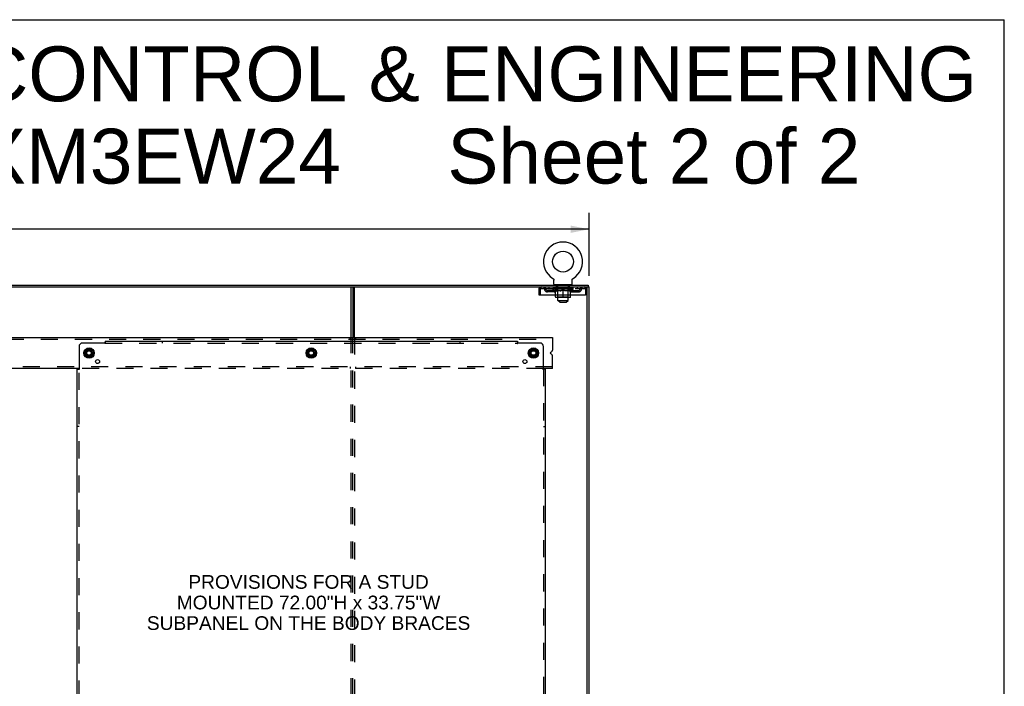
# Model space of a CAD drawing. Header units: inches. Extents: x 0 to 224, y 0 to 145.
# Tile 15 of 15: x 153 to 224, y 97 to 145. Entities that reach past the tile are written whole.
import ezdxf

# ---------------------------------------------------------------- set-up
doc = ezdxf.new("R2010")
doc.units = ezdxf.units.IN
doc.header["$LTSCALE"] = 12.302632
doc.header["$MEASUREMENT"] = 0
doc.linetypes.add('DOT', pattern=[0.2, 0.1, -0.1])
doc.linetypes.add('HIDDEN', pattern=[0.2, 0.1, -0.1])
doc.layers.get('0').update_dxf_attribs({"linetype": 'CONTINUOUS'})
for name, color, linetype in [('DEFAULT_2', 8, 'HIDDEN'), ('DIMENSIONS', 7, 'CONTINUOUS'), ('SUBPANELS', 7, 'CONTINUOUS')]:
    doc.layers.add(name, color=color, linetype=linetype)
doc.styles.get("Standard").update_dxf_attribs({"font": 'arial.ttf'})
doc.dimstyles.new('DIMSTYLE_1', dxfattribs={"dimtxt": 0.986842, "dimasz": 1.315789, "dimexe": 0.09, "dimexo": 0.07, "dimgap": 0.0375, "dimtad": 0, "dimtih": 1, "dimtoh": 1, "dimzin": 4, "dimdsep": 46, "dimtxsty": 'Standard', "dimblk": '_FILLED', "dimblk1": '_FILLED', "dimblk2": '_FILLED', "dimcen": 0.09, "dimadec": 3, "dimazin": 1, "dimtfac": 1, "dimtdec": 3, "dimtofl": 0, "dimtmove": 0, "dimatfit": 3, "dimldrblk": '_FILLED', "dimfxl": 0, "dimtolj": 1, "dimtzin": 4, "dimarcsym": 0})

# ---------------------------------------------------------------- blocks, each defined once
blk = doc.blocks.new('_FILLED')
at = {"color": 0, "linetype": 'ByBlock'}
blk.add_solid([(0, 0), (-1, 0.2), (-1, -0.2)], dxfattribs=at)
blk = doc.blocks.new('*D8')
at = {"layer": 'DIMENSIONS', "color": 2, "linetype": 'Continuous'}
for p, q in [((76.286, 126.301), (76.286, 130.845)), ((193.786, 126.301), (193.786, 130.845)), ((76.286, 129.661), (132.435, 129.661)), ((193.786, 129.661), (137.637, 129.661))]:
    blk.add_line(p, q, dxfattribs=at)
at = {"layer": 'DIMENSIONS', "color": 2, "linetype": 'Continuous', "xscale": 1.3157894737, "yscale": 1.3157894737, "zscale": 1.3157894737, "rotation": 180}
blk.add_blockref('_FILLED', (76.286, 129.661), dxfattribs=at)
at = {"layer": 'DIMENSIONS', "color": 2, "linetype": 'Continuous', "xscale": 1.3157894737, "yscale": 1.3157894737, "zscale": 1.3157894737}
blk.add_blockref('_FILLED', (193.786, 129.661), dxfattribs=at)
at = {"layer": 'DIMENSIONS', "color": 2, "linetype": 'Continuous', "insert": (135.036, 130.154), "char_height": 0.9868, "width": 4.21517, "attachment_point": 2, "line_spacing_factor": 0.9}
blk.add_mtext('117.50', dxfattribs=at)

msp = doc.modelspace()

# ---------------------------------------------------------------- hatches: boundary and pattern name
at = {"linetype": 'Continuous'}
h = msp.add_hatch(dxfattribs=at)
h.set_pattern_fill('DEFAULT__4', color=2, scale=38602.009263, angle=165, style=0, pattern_type=0)
h.set_pattern_definition([(165, (0, 0), (-9990, -37287), [])])
edge = h.paths.add_edge_path()
edge.add_line((76.348, 125.505), (193.723, 125.505))
edge.add_line((76.348, 125.63), (76.348, 125.505))
edge.add_line((76.348, 125.63), (193.723, 125.63))
edge.add_line((193.723, 125.63), (193.723, 125.505))
h = msp.add_hatch(dxfattribs=at)
h.set_pattern_fill('DEFAULT__3', color=2, scale=179001.843809, angle=245, style=0, pattern_type=0)
h.set_pattern_definition([(245, (0, 0), (162230, -75650), [])])
edge = h.paths.add_edge_path()
edge.add_line((193.661, 41.755), (193.661, 125.505))
edge.add_line((193.786, 125.505), (193.661, 125.505))
edge.add_line((193.786, 41.755), (193.786, 125.505))
edge.add_line((193.786, 41.755), (193.661, 41.755))

# ---------------------------------------------------------------- linework, layer by layer
at = {"color": 7, "linetype": 'Continuous'}
for p, q in [((0, 144.737), (223.684, 144.737)), ((223.684, 0), (223.684, 144.737)), ((76.286, 125.505), (193.786, 125.505)), ((76.348, 125.63), (193.723, 125.63)), ((176.786, 125.505), (176.786, 121.88)), ((176.911, 121.88), (176.911, 125.505)), ((191.187, 126.121), (191.188, 126.121)), ((191.187, 126.121), (191.192, 126.118)), ((191.188, 126.12), (191.189, 126.12)), ((191.192, 126.118), (191.196, 126.115)), ((191.196, 126.115), (191.2, 126.112)), ((191.2, 126.112), (191.204, 126.109)), ((191.204, 126.109), (191.208, 126.106)), ((191.208, 126.106), (191.212, 126.102)), ((191.212, 126.102), (191.216, 126.099)), ((191.216, 126.099), (191.219, 126.095)), ((191.219, 126.095), (191.223, 126.091)), ((191.223, 126.091), (191.226, 126.087)), ((191.226, 126.087), (191.229, 126.083)), ((191.229, 126.083), (191.232, 126.078)), ((191.232, 126.079), (191.235, 126.074)), ((191.235, 126.074), (191.238, 126.07)), ((191.237, 126.07), (191.24, 126.065)), ((191.24, 126.065), (191.242, 126.06)), ((191.242, 126.06), (191.244, 126.056)), ((191.244, 126.056), (191.246, 126.051)), ((191.246, 126.051), (191.248, 126.046)), ((191.248, 126.046), (191.25, 126.041)), ((191.25, 126.041), (191.251, 126.036)), ((191.251, 126.036), (191.252, 126.031)), ((191.252, 126.031), (191.253, 126.026)), ((191.253, 126.026), (191.254, 126.021)), ((191.254, 126.021), (191.255, 126.016)), ((191.255, 126.016), (191.255, 126.01)), ((191.256, 126.005), (191.256, 126.001)), ((191.256, 125.72), (191.256, 126.001)), ((192.506, 125.66), (191.316, 125.66)), ((191.316, 125.66), (191.316, 125.63)), ((192.506, 125.66), (192.506, 125.63)), ((192.566, 126.016), (192.567, 126.021)), ((192.566, 126.01), (192.566, 126.016)), ((192.566, 126.005), (192.566, 126.01)), ((192.566, 126.001), (192.566, 126.005)), ((192.566, 125.72), (192.566, 126.001)), ((192.567, 126.021), (192.568, 126.026)), ((192.568, 126.026), (192.569, 126.031)), ((192.569, 126.031), (192.57, 126.036)), ((192.57, 126.036), (192.572, 126.041)), ((192.571, 126.041), (192.573, 126.046)), ((192.573, 126.046), (192.575, 126.051)), ((192.575, 126.051), (192.577, 126.056)), ((192.577, 126.056), (192.579, 126.06)), ((192.579, 126.06), (192.581, 126.065)), ((192.581, 126.065), (192.584, 126.07)), ((192.584, 126.07), (192.586, 126.074)), ((192.586, 126.074), (192.589, 126.079)), ((192.589, 126.078), (192.592, 126.083)), ((192.592, 126.083), (192.595, 126.087)), ((192.595, 126.087), (192.599, 126.091)), ((192.598, 126.091), (192.602, 126.095)), ((192.602, 126.095), (192.606, 126.099)), ((192.605, 126.099), (192.609, 126.102)), ((192.609, 126.102), (192.613, 126.106)), ((192.613, 126.106), (192.617, 126.109)), ((192.617, 126.109), (192.621, 126.112)), ((192.621, 126.112), (192.625, 126.115)), ((192.625, 126.115), (192.629, 126.118)), ((192.625, 126.115), (192.626, 126.116)), ((192.629, 126.118), (192.634, 126.121)), ((192.632, 126.12), (192.633, 126.12)), ((193.661, 41.755), (193.661, 125.505)), ((193.723, 125.63), (193.723, 125.505)), ((193.786, 41.755), (193.786, 125.505)), ((190.161, 125.338), (190.265, 125.338)), ((190.161, 124.942), (190.265, 124.942)), ((190.265, 125.338), (190.265, 124.942)), ((191.36, 124.802), (191.36, 124.942)), ((191.911, 124.759), (191.911, 124.942)), ((192.461, 124.802), (192.461, 124.942)), ((193.661, 125.338), (193.557, 125.338)), ((193.557, 124.942), (193.557, 125.338)), ((193.661, 124.942), (193.557, 124.942)), ((192.418, 124.759), (191.403, 124.759)), ((191.546, 124.54), (191.546, 124.759)), ((191.546, 124.54), (192.276, 124.54)), ((191.676, 124.41), (191.546, 124.54)), ((191.676, 124.41), (192.146, 124.41)), ((192.146, 124.41), (192.276, 124.54)), ((192.276, 124.54), (192.276, 124.759)), ((78.036, 121.88), (191.161, 121.88)), ((191.161, 121.88), (191.161, 120.95)), ((157.508, 120.909), (157.508, 120.6)), ((157.513, 120.918), (157.781, 121.072)), ((157.781, 120.437), (157.513, 120.592)), ((157.791, 121.072), (158.058, 120.918)), ((158.058, 120.592), (157.791, 120.437)), ((158.063, 120.909), (158.063, 120.6)), ((173.508, 120.909), (173.508, 120.6)), ((173.513, 120.918), (173.781, 121.072)), ((173.781, 120.437), (173.513, 120.592)), ((173.791, 121.072), (174.058, 120.918)), ((174.058, 120.592), (173.791, 120.437)), ((174.063, 120.909), (174.063, 120.6)), ((189.508, 120.909), (189.508, 120.6)), ((189.513, 120.918), (189.781, 121.072)), ((189.781, 120.437), (189.513, 120.592)), ((189.791, 121.072), (190.058, 120.918)), ((190.058, 120.592), (189.791, 120.437)), ((190.063, 120.909), (190.063, 120.6)), ((191.029, 120.812), (191.083, 120.835)), ((191.083, 120.674), (191.029, 120.697)), ((191.161, 119.63), (191.161, 120.559)), ((157.062, 119.63), (150.384, 119.63)), ((191.161, 119.63), (190.509, 119.63))]:
    msp.add_line(p, q, dxfattribs=at)
at = {"color": 3, "linetype": 'Continuous'}
for p, q in [((176.661, 121.88), (176.661, 125.505)), ((190.161, 125.338), (190.161, 124.942)), ((190.295, 124.942), (190.295, 125.338)), ((190.295, 124.942), (193.527, 124.942)), ((193.527, 125.338), (193.527, 124.942))]:
    msp.add_line(p, q, dxfattribs=at)
for points in [[(190.295, 125.338), (190.297, 125.356), (190.299, 125.375), (190.302, 125.393), (190.304, 125.41), (190.306, 125.426), (190.309, 125.442), (190.311, 125.456), (190.313, 125.468), (190.316, 125.479), (190.318, 125.488), (190.321, 125.495), (190.323, 125.5), (190.325, 125.504), (190.328, 125.505)], [(193.494, 125.505), (193.496, 125.504), (193.498, 125.5), (193.501, 125.495), (193.503, 125.488), (193.505, 125.479), (193.508, 125.468), (193.51, 125.456), (193.512, 125.442), (193.515, 125.426), (193.517, 125.41), (193.52, 125.393), (193.522, 125.375), (193.524, 125.356), (193.527, 125.338)]]:
    msp.add_lwpolyline(points, dxfattribs=at)
at = {"color": 7, "linetype": 'Continuous'}
msp.add_lwpolyline([(191.255, 126.01), (191.256, 126.005), (191.256, 126.001)], dxfattribs=at)
for centre, radius in [((191.911, 127.331), 0.75), ((157.786, 120.755), 0.372), ((157.786, 120.755), 0.356), ((157.786, 120.755), 0.204), ((157.786, 120.755), 0.183), ((157.786, 120.755), 0.183), ((173.786, 120.755), 0.372), ((173.786, 120.755), 0.356), ((173.786, 120.755), 0.204), ((173.786, 120.755), 0.183), ((173.786, 120.755), 0.183), ((189.786, 120.755), 0.372), ((189.786, 120.755), 0.356), ((189.786, 120.755), 0.204), ((189.786, 120.755), 0.183), ((189.786, 120.755), 0.183)]:
    msp.add_circle(centre, radius, dxfattribs=at)
for centre, radius, start, end in [((191.911, 127.331), 1.41, 300.81801, 239.18199), ((191.316, 125.72), 0.06, 180, 270), ((192.506, 125.72), 0.06, 270, 360), ((190.328, 125.338), 0.063, 114.01843, 180), ((191.403, 124.802), 0.0434, 180, 270), ((192.418, 124.802), 0.0434, 270, 360), ((193.494, 125.338), 0.063, 0, 65.98157), ((157.518, 120.909), 0.01, 120, 179.98765), ((157.518, 120.6), 0.01, 180.01128, 239.98796), ((157.786, 121.063), 0.01, 60, 120), ((158.053, 120.909), 0.01, 0, 60), ((158.053, 120.6), 0.01, 300.01085, 360), ((173.518, 120.909), 0.01, 120, 179.98765), ((173.518, 120.6), 0.01, 180.01128, 239.98796), ((173.786, 121.063), 0.01, 60, 120), ((174.053, 120.909), 0.01, 0, 60), ((174.053, 120.6), 0.01, 300.01085, 360), ((189.518, 120.909), 0.01, 120, 179.98765), ((189.518, 120.6), 0.01, 180.01128, 239.98796), ((189.786, 121.063), 0.01, 60, 120), ((190.053, 120.909), 0.01, 0.01128, 60), ((190.053, 120.6), 0.01, 300.01085, 360), ((191.053, 120.755), 0.0625, 112.5, 247.5), ((191.036, 120.95), 0.125, 292.5, 360), ((191.036, 120.559), 0.125, 0, 67.5), ((157.786, 120.446), 0.01, 240.01171, 299.98732), ((173.786, 120.446), 0.01, 240.01171, 299.98732), ((189.786, 120.446), 0.01, 240.01171, 300)]:
    msp.add_arc(centre, radius, start, end, dxfattribs=at)
at = {"color": 3, "linetype": 'Continuous'}
for centre, start, end in [((190.328, 125.338), 90, 180), ((193.494, 125.338), 0, 90)]:
    msp.add_arc(centre, 0.167, start, end, dxfattribs=at)
at = {"layer": 'DEFAULT_2', "color": 8, "linetype": 'HIDDEN'}
for p, q in [((190.328, 125.401), (190.328, 125.505)), ((190.879, 125.505), (190.879, 125.401)), ((191.195, 126.116), (191.196, 126.115)), ((191.435, 125.66), (191.435, 125.63)), ((191.443, 125.505), (191.443, 125.63)), ((191.473, 125.401), (191.473, 125.505)), ((191.481, 125.57), (191.481, 125.65)), ((191.548, 125.56), (191.491, 125.56)), ((191.546, 124.759), (191.546, 125.55)), ((192.331, 125.56), (192.273, 125.56)), ((192.276, 124.759), (192.276, 125.55)), ((192.341, 125.57), (192.341, 125.65)), ((192.348, 125.401), (192.348, 125.505)), ((192.379, 125.505), (192.379, 125.63)), ((192.387, 125.66), (192.387, 125.63)), ((192.634, 126.121), (192.634, 126.121)), ((192.634, 126.121), (192.634, 126.121)), ((192.942, 125.505), (192.942, 125.401)), ((193.494, 125.505), (193.494, 125.401)), ((190.328, 125.401), (193.494, 125.401)), ((191.279, 125.254), (190.796, 125.254)), ((190.796, 125.15), (190.796, 125.254)), ((191.279, 125.15), (190.796, 125.15)), ((191.046, 125.15), (191.046, 125.254)), ((191.167, 125.358), (191.167, 125.412)), ((192.654, 125.358), (191.167, 125.358)), ((191.353, 125.227), (191.167, 125.358)), ((191.178, 125.404), (191.178, 125.412)), ((191.189, 125.401), (191.189, 125.405)), ((191.199, 125.401), (191.199, 125.405)), ((191.201, 125.401), (191.201, 125.405)), ((191.212, 125.404), (191.212, 125.412)), ((191.231, 125.401), (191.231, 125.405)), ((191.234, 125.401), (191.234, 125.405)), ((191.267, 125.404), (191.267, 125.412)), ((191.284, 125.401), (191.284, 125.405)), ((191.287, 125.401), (191.287, 125.405)), ((191.524, 125.404), (191.295, 125.404)), ((191.341, 125.404), (191.341, 125.412)), ((191.342, 125.401), (191.342, 125.404)), ((191.343, 125.401), (191.343, 125.404)), ((191.346, 125.401), (191.346, 125.404)), ((191.353, 125.227), (191.36, 125.227)), ((191.356, 125.401), (191.356, 125.405)), ((191.356, 125.401), (191.356, 125.404)), ((191.36, 125.401), (191.36, 125.405)), ((191.36, 124.942), (191.36, 125.282)), ((191.36, 125.282), (191.395, 125.269)), ((191.363, 125.401), (191.363, 125.405)), ((191.367, 125.401), (191.367, 125.404)), ((191.386, 125.401), (191.386, 125.404)), ((191.429, 125.257), (191.394, 125.269)), ((191.404, 125.401), (191.404, 125.404)), ((191.407, 125.401), (191.407, 125.407)), ((191.462, 125.247), (191.428, 125.257)), ((191.433, 125.404), (191.433, 125.412)), ((191.433, 125.401), (191.433, 125.404)), ((191.444, 125.401), (191.444, 125.405)), ((191.449, 125.401), (191.449, 125.405)), ((191.457, 125.401), (191.457, 125.404)), ((191.495, 125.239), (191.462, 125.247)), ((191.473, 125.401), (191.473, 125.409)), ((191.493, 125.401), (191.493, 125.404)), ((191.528, 125.232), (191.495, 125.239)), ((191.496, 125.401), (191.496, 125.404)), ((191.545, 124.806), (191.498, 124.759)), ((191.524, 125.401), (191.524, 125.404)), ((191.561, 125.227), (191.528, 125.232)), ((191.602, 125.404), (191.536, 125.404)), ((191.539, 125.404), (191.539, 125.412)), ((191.545, 124.806), (191.545, 125.354)), ((191.545, 124.806), (192.277, 124.806)), ((191.546, 124.806), (191.545, 124.806)), ((191.547, 125.401), (191.547, 125.405)), ((191.553, 125.401), (191.553, 125.405)), ((191.559, 125.401), (191.559, 125.41)), ((191.709, 125.227), (191.561, 125.227)), ((191.567, 125.401), (191.567, 125.404)), ((191.578, 125.401), (191.578, 125.404)), ((191.602, 125.401), (191.602, 125.404)), ((191.69, 125.404), (191.627, 125.404)), ((191.651, 125.401), (191.651, 125.404)), ((191.656, 125.404), (191.656, 125.412)), ((191.661, 125.401), (191.661, 125.405)), ((191.663, 125.401), (191.663, 125.411)), ((191.667, 125.401), (191.667, 125.405)), ((191.676, 125.401), (191.676, 125.405)), ((191.69, 125.401), (191.69, 125.404)), ((191.709, 125.227), (191.743, 125.232)), ((191.784, 125.404), (191.727, 125.404)), ((191.776, 125.239), (191.742, 125.232)), ((191.743, 125.401), (191.743, 125.404)), ((191.809, 125.247), (191.775, 125.239)), ((191.776, 125.404), (191.868, 125.41)), ((191.782, 125.412), (191.781, 125.412)), ((191.781, 125.404), (191.781, 125.412)), ((191.782, 125.405), (191.782, 125.412)), ((191.782, 125.401), (191.782, 125.405)), ((191.784, 125.401), (191.784, 125.404)), ((191.787, 125.401), (191.787, 125.405)), ((191.789, 125.401), (191.789, 125.405)), ((191.842, 125.257), (191.808, 125.247)), ((191.831, 125.404), (191.905, 125.404)), ((191.84, 125.401), (191.84, 125.404)), ((191.876, 125.269), (191.842, 125.257)), ((191.843, 125.404), (191.843, 125.408)), ((191.868, 125.404), (191.868, 125.41)), ((191.911, 125.282), (191.876, 125.269)), ((191.882, 125.401), (191.882, 125.404)), ((191.908, 125.405), (191.907, 125.405)), ((191.907, 125.401), (191.907, 125.405)), ((191.908, 125.401), (191.908, 125.405)), ((191.911, 125.412), (192.045, 125.404)), ((191.911, 125.404), (191.911, 125.412)), ((191.911, 124.942), (191.911, 125.282)), ((191.911, 125.282), (191.945, 125.269)), ((191.914, 125.401), (191.914, 125.405)), ((191.914, 125.401), (191.914, 125.405)), ((191.914, 125.405), (191.914, 125.405)), ((191.939, 125.404), (191.99, 125.404)), ((191.939, 125.401), (191.939, 125.404)), ((191.979, 125.257), (191.945, 125.269)), ((192.013, 125.247), (191.979, 125.257)), ((191.981, 125.401), (191.981, 125.404)), ((192.046, 125.239), (192.012, 125.247)), ((192.033, 125.401), (192.033, 125.405)), ((192.034, 125.401), (192.034, 125.405)), ((192.037, 125.404), (192.095, 125.404)), ((192.037, 125.401), (192.037, 125.404)), ((192.039, 125.412), (192.04, 125.412)), ((192.039, 125.405), (192.039, 125.412)), ((192.039, 125.401), (192.039, 125.405)), ((192.04, 125.404), (192.04, 125.412)), ((192.079, 125.232), (192.045, 125.239)), ((192.078, 125.401), (192.078, 125.404)), ((192.112, 125.227), (192.079, 125.232)), ((192.26, 125.227), (192.112, 125.227)), ((192.131, 125.404), (192.194, 125.404)), ((192.131, 125.401), (192.131, 125.404)), ((192.145, 125.401), (192.145, 125.405)), ((192.154, 125.401), (192.154, 125.405)), ((192.158, 125.401), (192.158, 125.411)), ((192.16, 125.401), (192.16, 125.405)), ((192.165, 125.404), (192.165, 125.412)), ((192.17, 125.401), (192.17, 125.404)), ((192.219, 125.404), (192.285, 125.404)), ((192.219, 125.401), (192.219, 125.404)), ((192.243, 125.401), (192.243, 125.404)), ((192.254, 125.401), (192.254, 125.404)), ((192.26, 125.227), (192.293, 125.232)), ((192.262, 125.401), (192.262, 125.41)), ((192.269, 125.401), (192.269, 125.405)), ((192.274, 125.401), (192.274, 125.405)), ((192.277, 124.806), (192.277, 125.354)), ((192.277, 124.806), (192.323, 124.759)), ((192.282, 125.404), (192.282, 125.412)), ((192.326, 125.239), (192.293, 125.232)), ((192.297, 125.404), (192.526, 125.404)), ((192.297, 125.401), (192.297, 125.404)), ((192.325, 125.401), (192.325, 125.404)), ((192.359, 125.247), (192.326, 125.239)), ((192.328, 125.401), (192.328, 125.404)), ((192.348, 125.401), (192.348, 125.409)), ((192.393, 125.257), (192.359, 125.247)), ((192.364, 125.401), (192.364, 125.404)), ((192.372, 125.401), (192.372, 125.405)), ((192.377, 125.401), (192.377, 125.405)), ((192.389, 125.404), (192.389, 125.412)), ((192.389, 125.401), (192.389, 125.404)), ((192.427, 125.269), (192.392, 125.257)), ((192.414, 125.401), (192.414, 125.407)), ((192.417, 125.401), (192.417, 125.404)), ((192.461, 125.282), (192.426, 125.269)), ((192.435, 125.401), (192.435, 125.404)), ((192.454, 125.401), (192.454, 125.404)), ((192.458, 125.401), (192.458, 125.405)), ((192.461, 125.401), (192.461, 125.405)), ((192.461, 124.942), (192.461, 125.282)), ((192.461, 125.227), (192.468, 125.227)), ((192.465, 125.401), (192.465, 125.405)), ((192.465, 125.401), (192.465, 125.404)), ((192.468, 125.227), (192.654, 125.358)), ((192.475, 125.401), (192.475, 125.404)), ((192.478, 125.401), (192.478, 125.404)), ((192.479, 125.401), (192.479, 125.404)), ((192.48, 125.404), (192.48, 125.412)), ((192.534, 125.401), (192.534, 125.405)), ((192.537, 125.401), (192.537, 125.405)), ((192.542, 125.254), (193.025, 125.254)), ((192.542, 125.15), (193.025, 125.15)), ((192.554, 125.404), (192.554, 125.412)), ((192.588, 125.401), (192.588, 125.405)), ((192.59, 125.401), (192.59, 125.405)), ((192.609, 125.404), (192.609, 125.412)), ((192.621, 125.401), (192.621, 125.405)), ((192.622, 125.401), (192.622, 125.405)), ((192.632, 125.401), (192.632, 125.405)), ((192.643, 125.404), (192.643, 125.412)), ((192.654, 125.358), (192.654, 125.412)), ((192.775, 125.15), (192.775, 125.254)), ((193.025, 125.15), (193.025, 125.254)), ((78.036, 121.755), (191.161, 121.755)), ((176.598, 121.755), (176.598, 121.88)), ((176.661, 49.38), (176.661, 121.88)), ((176.786, 49.38), (176.786, 121.88)), ((176.911, 121.88), (176.911, 49.38)), ((176.973, 121.88), (176.973, 121.755)), ((191.161, 119.755), (78.036, 119.755)), ((190.509, 119.63), (157.062, 119.63)), ((176.598, 119.755), (176.598, 119.63)), ((176.973, 119.755), (176.973, 119.63))]:
    msp.add_line(p, q, dxfattribs=at)
for points in [[(190.295, 125.338), (190.297, 125.345), (190.299, 125.352), (190.302, 125.358), (190.304, 125.365), (190.306, 125.371), (190.309, 125.377), (190.311, 125.382), (190.313, 125.387), (190.316, 125.391), (190.318, 125.394), (190.321, 125.397), (190.323, 125.399), (190.325, 125.4), (190.328, 125.401)], [(193.494, 125.401), (193.496, 125.4), (193.498, 125.399), (193.501, 125.397), (193.503, 125.394), (193.505, 125.391), (193.508, 125.387), (193.51, 125.382), (193.512, 125.377), (193.515, 125.371), (193.517, 125.365), (193.52, 125.358), (193.522, 125.352), (193.524, 125.345), (193.527, 125.338)]]:
    msp.add_lwpolyline(points, dxfattribs=at)
for centre, radius in [((157.786, 120.755), 0.318), ((157.786, 120.755), 0.166), ((173.786, 120.755), 0.318), ((173.786, 120.755), 0.166), ((189.786, 120.755), 0.318), ((189.786, 120.755), 0.166)]:
    msp.add_circle(centre, radius, dxfattribs=at)
at = {"layer": 'DEFAULT_2', "color": 8, "linetype": 'DOT'}
for centre in [(157.786, 120.755), (173.786, 120.755), (189.786, 120.755)]:
    msp.add_circle(centre, 0.17, dxfattribs=at)
at = {"layer": 'DEFAULT_2', "color": 8, "linetype": 'HIDDEN'}
for centre, radius, start, end in [((190.507, 125.338), 0.167, 8.07163, 90), ((191.568, 125.338), 0.167, 90, 171.92837), ((191.471, 125.65), 0.01, 0, 90), ((191.491, 125.57), 0.01, 180, 270), ((191.536, 125.55), 0.01, 0, 90), ((192.253, 125.338), 0.167, 8.07163, 90), ((192.286, 125.55), 0.01, 90, 180), ((192.331, 125.57), 0.01, 270, 360), ((192.351, 125.65), 0.01, 90, 180), ((193.314, 125.338), 0.167, 90, 171.92837), ((190.328, 125.338), 0.063, 90, 114.01843), ((190.507, 125.338), 0.0625, 7.98631, 90), ((190.796, 125.379), 0.229, 187.98631, 270), ((190.796, 125.379), 0.125, 188.07163, 270), ((191.279, 125.379), 0.125, 270, 351.92837), ((191.279, 125.379), 0.229, 270, 352.01369), ((191.498, 125.354), 0.0466, 0, 90), ((191.568, 125.338), 0.0625, 90, 172.01369), ((192.254, 125.338), 0.0625, 7.98631, 90), ((192.323, 125.354), 0.0466, 90, 180), ((192.542, 125.379), 0.229, 187.98631, 270), ((192.542, 125.379), 0.125, 188.07163, 270), ((193.025, 125.379), 0.125, 270, 351.92837), ((193.025, 125.379), 0.229, 270, 352.01369), ((193.314, 125.338), 0.0625, 90, 172.01369), ((193.494, 125.338), 0.063, 65.98157, 90)]:
    msp.add_arc(centre, radius, start, end, dxfattribs=at)
for centre, major_axis, ratio, start_param, end_param in [((191.911, 125.412), (0.743, 0.008), 0.059247, 2.966439, 3.140971), ((191.144, 125.398), (0.232, 0), 0.060167, 0.426548, 1.470503), ((191.911, 125.412), (0.744, 0), 0.060167, 3.141593, 3.316126), ((191.144, 125.391), (0.232, 0.002), 0.059247, 1.374323, 1.469882), ((191.911, 125.412), (0.743, 0.015), 0.056515, 2.79136, 2.965893), ((191.115, 125.398), (0.232, 0.002), 0.059247, 0.251393, 1.295349), ((191.196, 125.398), (0.232, -0.002), 0.059247, 0.601702, 1.645657), ((191.911, 125.412), (0.743, -0.008), 0.059247, -2.966439, -2.791906), ((191.196, 125.391), (0.232, 0), 0.060167, 1.549477, 1.645036), ((191.115, 125.391), (0.232, 0.005), 0.056515, 1.199244, 1.294804), ((191.2, 125.393), (0.192, 0.002), 0.059247, 1.051627, 1.625044), ((191.176, 125.393), (0.192, 0.004), 0.056515, 0.876548, 1.449966), ((191.244, 125.393), (0.192, 0), 0.060167, 1.226781, 1.800198), ((191.911, 125.412), (0.743, 0.022), 0.052059, 2.616423, 2.790956), ((191.111, 125.398), (0.232, 0.005), 0.056515, 0.076315, 1.120271), ((191.269, 125.398), (0.232, -0.005), 0.056515, 0.77678, 1.820736), ((191.911, 125.412), (0.743, -0.015), 0.056515, -2.79136, -2.616827), ((191.269, 125.391), (0.232, -0.002), 0.059247, 1.724631, 1.82019), ((191.111, 125.391), (0.232, 0.007), 0.052059, 1.024308, 1.119867), ((191.176, 125.393), (0.192, 0.006), 0.052059, 0.701611, 1.275029), ((191.309, 125.393), (0.192, -0.002), 0.059247, 1.401935, 1.975352), ((191.911, 125.412), (0.743, 0.029), 0.046022, 2.441677, 2.61621), ((191.362, 125.398), (0.232, -0.007), 0.052059, 0.951717, 1.995673), ((191.911, 125.412), (0.743, -0.022), 0.052059, -2.616423, -2.441891), ((191.131, 125.398), (0.232, 0.007), 0.052059, -0.098622, 0.945334), ((191.362, 125.391), (0.232, -0.005), 0.056515, 1.899709, 1.995269), ((191.131, 125.391), (0.232, 0.009), 0.046022, 0.849561, 0.945121), ((191.197, 125.393), (0.192, 0.007), 0.046022, 0.526865, 1.100283), ((191.392, 125.393), (0.192, -0.004), 0.056515, 1.577013, 2.150431), ((191.911, 125.412), (0.743, 0.034), 0.038593, 2.267147, 2.44168), ((191.472, 125.398), (0.232, -0.009), 0.046022, 1.126463, 2.170419), ((191.175, 125.398), (0.232, 0.009), 0.046022, -0.273368, 0.770588), ((191.911, 125.412), (0.743, -0.029), 0.046022, -2.441677, -2.267144), ((191.472, 125.391), (0.232, -0.007), 0.052059, 2.074646, 2.170205), ((191.175, 125.391), (0.232, 0.011), 0.038593, 0.675031, 0.77059), ((191.24, 125.393), (0.192, 0.009), 0.038593, 0.352335, 0.925752), ((191.491, 125.393), (0.192, -0.006), 0.052059, 1.75195, 2.325367), ((191.911, 125.412), (0.743, 0.039), 0.030002, 2.09283, 2.267363), ((191.594, 125.398), (0.232, -0.011), 0.038593, 1.300994, 2.344949), ((191.241, 125.398), (0.232, 0.011), 0.038593, -0.447899, 0.596057), ((191.911, 125.412), (0.743, -0.034), 0.038593, -2.267147, -2.092614), ((191.594, 125.391), (0.232, -0.009), 0.046022, 2.249392, 2.344952), ((191.241, 125.391), (0.232, 0.012), 0.030002, 0.500714, 0.596274), ((191.304, 125.393), (0.192, 0.01), 0.030002, 0.178018, 0.751436), ((191.603, 125.393), (0.192, -0.007), 0.046022, 1.926696, 2.500114), ((191.327, 125.398), (0.232, 0.012), 0.030002, 5.660971, 6.704926), ((191.911, 125.412), (0.743, 0.042), 0.020513, 8.201887, 8.37642), ((191.727, 125.398), (0.232, -0.012), 0.030002, 1.47531, 2.519266), ((191.911, 125.412), (0.743, -0.039), 0.030002, -2.09283, -1.918297), ((191.727, 125.391), (0.232, -0.011), 0.038593, 2.423923, 2.519482), ((191.327, 125.391), (0.232, 0.013), 0.020513, 0.326586, 0.422146), ((191.386, 125.393), (0.192, 0.011), 0.020513, 0.00389, 0.577307), ((191.724, 125.393), (0.192, -0.009), 0.038593, 2.101227, 2.674644), ((191.432, 125.398), (0.232, 0.013), 0.020513, -0.796343, 0.247613), ((191.911, 125.412), (0.743, 0.044), 0.010411, 1.744712, 1.919245), ((191.865, 125.398), (0.232, -0.013), 0.020513, 1.649438, 2.693394), ((191.911, 125.412), (0.743, -0.042), 0.020513, -1.918702, -1.744169), ((191.865, 125.391), (0.232, -0.012), 0.030002, 2.598239, 2.693799), ((191.432, 125.391), (0.232, 0.014), 0.010411, 0.152596, 0.248156), ((191.484, 125.393), (0.192, 0.011), 0.010411, 6.113086, 6.686503), ((191.851, 125.393), (0.192, -0.01), 0.030002, 2.275543, 2.848961), ((191.55, 125.398), (0.232, 0.014), 0.010411, -0.970333, -0.000837), ((192.005, 125.398), (0.232, -0.014), 0.010411, 1.823428, 2.867384), ((191.911, 125.412), (0.743, -0.044), 0.010411, -1.744712, -1.570179), ((192.005, 125.391), (0.232, -0.013), 0.020513, 2.772368, 2.867927), ((191.979, 125.393), (0.192, -0.011), 0.020513, 2.449671, 3.023089), ((191.817, 125.398), (0.232, 0.014), 0.010411, 0.274209, 1.318165), ((191.715, 125.393), (0.192, 0.011), 0.010411, -0.000381, 0.517932), ((191.68, 125.391), (0.232, 0.014), 0.010411, 0.195236, 0.407198), ((191.911, 125.412), (0.743, 0.044), 0.010411, -1.579123, -1.39688), ((192.141, 125.391), (0.232, -0.014), 0.010411, 2.946357, 3.041917), ((192.106, 125.393), (0.192, -0.011), 0.010411, 2.623661, 3.142044), ((191.956, 125.398), (0.232, 0.013), 0.020513, 0.448199, 1.492154), ((191.842, 125.393), (0.192, 0.011), 0.020513, 0.118504, 0.691921), ((191.817, 125.391), (0.232, 0.013), 0.020513, 0.273666, 0.369225), ((192.271, 125.398), (0.232, -0.014), 0.010411, -3.140756, -2.17126), ((191.911, 125.412), (0.743, 0.042), 0.020513, -1.397424, -1.222891), ((191.911, 125.412), (0.743, -0.044), 0.010411, 1.222347, 1.39688), ((192.094, 125.398), (0.232, 0.012), 0.030002, 0.622327, 1.666283), ((191.97, 125.393), (0.192, 0.01), 0.030002, 0.292632, 0.86605), ((192.337, 125.393), (0.192, -0.011), 0.010411, 2.738275, 3.311692), ((192.39, 125.398), (0.232, -0.013), 0.020513, 2.89398, 3.937936), ((191.956, 125.391), (0.232, 0.012), 0.030002, 0.447794, 0.543354), ((192.39, 125.391), (0.232, -0.014), 0.010411, 2.893437, 2.988996), ((191.911, 125.412), (0.743, 0.039), 0.030002, -1.223295, -1.048762), ((191.911, 125.412), (0.743, -0.042), 0.020513, 1.048358, 1.222891), ((192.227, 125.398), (0.232, 0.011), 0.038593, 0.796643, 1.840599), ((192.097, 125.393), (0.192, 0.009), 0.038593, 0.466948, 1.040366), ((192.435, 125.393), (0.192, -0.011), 0.020513, 2.564285, 3.137703), ((192.494, 125.398), (0.232, -0.012), 0.030002, 2.719852, 3.763807), ((192.35, 125.398), (0.232, 0.009), 0.046022, 0.971174, 2.01513), ((192.094, 125.391), (0.232, 0.011), 0.038593, 0.62211, 0.71767), ((192.494, 125.391), (0.232, -0.013), 0.020513, 2.719447, 2.815007), ((191.911, 125.412), (0.743, 0.034), 0.038593, -1.048979, -0.874446), ((191.911, 125.412), (0.743, -0.039), 0.030002, 0.874229, 1.048762), ((192.218, 125.393), (0.192, 0.007), 0.046022, 0.641479, 1.214897), ((192.459, 125.398), (0.232, 0.007), 0.052059, 1.14592, 2.189876), ((192.517, 125.393), (0.192, -0.01), 0.030002, 2.390157, 2.963574), ((192.58, 125.398), (0.232, -0.011), 0.038593, 2.545535, 3.589491), ((192.33, 125.393), (0.192, 0.006), 0.052059, 0.816225, 1.389643), ((192.227, 125.391), (0.232, 0.009), 0.046022, 0.796641, 0.892201), ((192.58, 125.391), (0.232, -0.012), 0.030002, 2.545319, 2.640878), ((192.552, 125.398), (0.232, 0.005), 0.056515, 1.320857, 2.364813), ((191.911, 125.412), (0.743, 0.029), 0.046022, -0.874448, -0.699915), ((191.911, 125.412), (0.743, -0.034), 0.038593, 0.699913, 0.874446), ((192.581, 125.393), (0.192, -0.009), 0.038593, 2.21584, 2.789258), ((192.646, 125.398), (0.232, -0.009), 0.046022, 2.371005, 3.41496), ((192.429, 125.393), (0.192, 0.004), 0.056515, 0.991162, 1.564579), ((192.626, 125.398), (0.232, 0.002), 0.059247, 1.495935, 2.539891), ((192.69, 125.398), (0.232, -0.007), 0.052059, 2.196258, 3.240214), ((192.624, 125.393), (0.192, -0.007), 0.046022, 2.04131, 2.614727), ((192.35, 125.391), (0.232, 0.007), 0.052059, 0.971387, 1.066947), ((192.646, 125.391), (0.232, -0.011), 0.038593, 2.371002, 2.466562), ((192.677, 125.398), (0.232, 0), 0.060167, 1.671089, 2.715045), ((192.71, 125.398), (0.232, -0.005), 0.056515, 2.021322, 3.065278), ((191.911, 125.412), (0.743, 0.022), 0.052059, -0.699702, -0.525169), ((191.911, 125.412), (0.743, -0.029), 0.046022, 0.525382, 0.699915), ((192.512, 125.393), (0.192, 0.002), 0.059247, 1.16624, 1.739658), ((192.706, 125.398), (0.232, -0.002), 0.059247, 1.846243, 2.890199), ((192.646, 125.393), (0.192, -0.006), 0.052059, 1.866564, 2.439981), ((192.577, 125.393), (0.192, 0), 0.060167, 1.341394, 1.914812), ((192.645, 125.393), (0.192, -0.004), 0.056515, 1.691627, 2.265045), ((192.622, 125.393), (0.192, -0.002), 0.059247, 1.516549, 2.089966), ((192.459, 125.391), (0.232, 0.005), 0.056515, 1.146324, 1.241883), ((192.69, 125.391), (0.232, -0.009), 0.046022, 2.196472, 2.292031), ((191.911, 125.412), (0.743, 0.015), 0.056515, -0.524765, -0.350233), ((191.911, 125.412), (0.743, -0.022), 0.052059, 0.350636, 0.525169), ((192.552, 125.391), (0.232, 0.002), 0.059247, 1.321402, 1.416962), ((192.71, 125.391), (0.232, -0.007), 0.052059, 2.021726, 2.117285), ((191.911, 125.412), (0.743, 0.008), 0.059247, -0.349687, -0.175154), ((191.911, 125.412), (0.743, -0.015), 0.056515, 0.1757, 0.350233), ((192.626, 125.391), (0.232, 0), 0.060167, 1.496556, 1.592116), ((192.706, 125.391), (0.232, -0.005), 0.056515, 1.846789, 1.942348), ((192.677, 125.391), (0.232, -0.002), 0.059247, 1.67171, 1.76727), ((191.911, 125.412), (0.744, 0), 0.060167, -0.174533, 0), ((191.911, 125.412), (0.743, -0.008), 0.059247, 0.000621, 0.175154)]:
    msp.add_ellipse(centre, major_axis=major_axis, ratio=ratio, start_param=start_param, end_param=end_param, dxfattribs=at)
at = {"layer": 'SUBPANELS', "color": 3, "linetype": 'Continuous'}
for p, q in [((157.067, 121.223), (157.067, 119.634)), ((158.906, 121.473), (157.317, 121.473)), ((158.942, 121.598), (158.942, 121.512)), ((158.942, 121.598), (188.629, 121.598)), ((188.629, 121.598), (188.629, 121.512)), ((190.254, 121.473), (188.665, 121.473)), ((190.504, 119.634), (190.504, 121.223)), ((156.942, 51.661), (156.942, 119.598)), ((156.942, 119.598), (157.028, 119.598)), ((190.523, 119.615), (190.517, 119.622)), ((190.629, 119.598), (190.543, 119.598)), ((190.629, 119.598), (190.629, 51.661))]:
    msp.add_line(p, q, dxfattribs=at)
at = {"layer": 'SUBPANELS', "color": 8, "linetype": 'HIDDEN'}
for p, q in [((158.942, 121.433), (158.942, 121.512)), ((158.942, 121.473), (188.629, 121.473)), ((163.067, 121.473), (163.067, 121.598)), ((184.504, 121.473), (184.504, 121.598)), ((188.629, 121.433), (188.629, 121.512)), ((157.028, 119.598), (157.108, 119.598)), ((157.067, 51.661), (157.067, 119.598)), ((190.463, 119.598), (190.543, 119.598)), ((190.504, 119.598), (190.504, 51.661)), ((157.067, 115.473), (156.942, 115.473)), ((190.504, 115.473), (190.629, 115.473))]:
    msp.add_line(p, q, dxfattribs=at)
at = {"layer": 'SUBPANELS', "color": 3, "linetype": 'Continuous'}
for points in [[(158.92, 121.487), (158.918, 121.486), (158.916, 121.484), (158.915, 121.482), (158.913, 121.48), (158.911, 121.478), (158.909, 121.476), (158.908, 121.475), (158.906, 121.473)], [(158.942, 121.512), (158.94, 121.51), (158.939, 121.508), (158.937, 121.506), (158.936, 121.504), (158.934, 121.502), (158.932, 121.5), (158.931, 121.498), (158.929, 121.497), (158.928, 121.495), (158.926, 121.494), (158.925, 121.492), (158.923, 121.491), (158.92, 121.487)], [(188.629, 121.512), (188.631, 121.51), (188.633, 121.508), (188.634, 121.506), (188.636, 121.504), (188.637, 121.502), (188.639, 121.5), (188.64, 121.498), (188.642, 121.497), (188.643, 121.495), (188.645, 121.494), (188.646, 121.492)], [(188.646, 121.492), (188.653, 121.486), (188.655, 121.484), (188.657, 121.482), (188.658, 121.48), (188.66, 121.478), (188.662, 121.476), (188.663, 121.475), (188.665, 121.473)], [(157.028, 119.598), (157.031, 119.6), (157.033, 119.602), (157.035, 119.603), (157.037, 119.605), (157.038, 119.606), (157.04, 119.608), (157.042, 119.609), (157.044, 119.611), (157.045, 119.612), (157.047, 119.614), (157.048, 119.615)], [(157.048, 119.615), (157.055, 119.622), (157.056, 119.624), (157.058, 119.626), (157.06, 119.627), (157.062, 119.629), (157.064, 119.631), (157.065, 119.632), (157.067, 119.634)], [(190.517, 119.622), (190.515, 119.624), (190.513, 119.626), (190.511, 119.627), (190.509, 119.629), (190.507, 119.631), (190.506, 119.632), (190.504, 119.634)], [(190.543, 119.598), (190.541, 119.6), (190.539, 119.602), (190.537, 119.603), (190.535, 119.605), (190.533, 119.606), (190.531, 119.608), (190.529, 119.609), (190.528, 119.611), (190.526, 119.612), (190.525, 119.614), (190.523, 119.615)]]:
    msp.add_lwpolyline(points, dxfattribs=at)
at = {"layer": 'SUBPANELS', "color": 8, "linetype": 'HIDDEN'}
for points in [[(158.919, 121.454), (158.917, 121.459), (158.915, 121.461), (158.914, 121.463), (158.912, 121.466), (158.911, 121.468), (158.909, 121.47), (158.908, 121.472), (158.906, 121.473)], [(158.942, 121.433), (158.94, 121.433), (158.938, 121.434), (158.937, 121.435), (158.935, 121.436), (158.934, 121.437), (158.932, 121.438), (158.93, 121.439), (158.929, 121.441), (158.928, 121.442), (158.926, 121.444), (158.925, 121.446), (158.923, 121.448), (158.922, 121.45), (158.921, 121.452), (158.919, 121.454)], [(188.629, 121.433), (188.631, 121.433), (188.633, 121.434), (188.634, 121.435), (188.636, 121.436), (188.638, 121.437), (188.639, 121.438), (188.641, 121.439), (188.642, 121.441), (188.644, 121.442), (188.645, 121.444), (188.646, 121.446), (188.648, 121.448), (188.649, 121.45), (188.65, 121.452), (188.652, 121.454), (188.655, 121.459)], [(188.655, 121.459), (188.656, 121.461), (188.657, 121.463), (188.659, 121.466), (188.66, 121.468), (188.662, 121.47), (188.663, 121.472), (188.665, 121.473)], [(157.082, 119.624), (157.079, 119.625), (157.077, 119.626), (157.075, 119.628), (157.072, 119.629), (157.07, 119.631), (157.069, 119.632), (157.067, 119.634)], [(157.108, 119.598), (157.107, 119.6), (157.106, 119.602), (157.105, 119.604), (157.104, 119.605), (157.103, 119.607), (157.102, 119.608), (157.101, 119.61), (157.099, 119.611), (157.098, 119.613), (157.096, 119.614), (157.094, 119.615), (157.092, 119.617), (157.09, 119.618), (157.088, 119.619), (157.086, 119.621), (157.082, 119.624)], [(190.463, 119.598), (190.464, 119.6), (190.465, 119.602), (190.466, 119.604), (190.467, 119.605), (190.468, 119.607), (190.469, 119.608), (190.47, 119.61), (190.472, 119.611), (190.473, 119.613), (190.475, 119.614), (190.477, 119.615), (190.479, 119.617), (190.481, 119.618), (190.483, 119.619), (190.485, 119.621)], [(190.485, 119.621), (190.49, 119.624), (190.492, 119.625), (190.494, 119.626), (190.497, 119.628), (190.499, 119.629), (190.501, 119.631), (190.503, 119.632), (190.504, 119.634)]]:
    msp.add_lwpolyline(points, dxfattribs=at)
for centre in [(157.786, 120.755), (173.786, 120.755), (189.786, 120.755)]:
    msp.add_circle(centre, 0.25, dxfattribs=at)
at = {"layer": 'SUBPANELS', "color": 3, "linetype": 'Continuous'}
for centre in [(158.404, 120.136), (189.167, 120.136)]:
    msp.add_circle(centre, 0.141, dxfattribs=at)
for centre, start, end in [((157.317, 121.223), 90, 180), ((190.254, 121.223), 0, 90)]:
    msp.add_arc(centre, 0.25, start, end, dxfattribs=at)

# ---------------------------------------------------------------- texts
at = {"layer": 'DIMENSIONS', "color": 2, "linetype": 'Continuous', "attachment_point": 2, "line_spacing_factor": 0.9}
for s, insert, char_height, width in [('SAGINAW CONTROL & ENGINEERING\\PSCE-84XM3EW24     Sheet 2 of 2', (171.793, 142.815), 3.94737, 99.69673), ('PROVISIONS FOR A STUD\\PMOUNTED 72.00"H x 33.75"W\\PSUBPANEL ON THE BODY BRACES', (173.592, 104.777), 0.98684, 23.24032)]:
    msp.add_mtext(s, dxfattribs=dict(at, insert=insert, char_height=char_height, width=width))

# ---------------------------------------------------------------- dimensions: what is measured, and where the dimension line sits
at = {"layer": 'DIMENSIONS', "color": 2, "linetype": 'Continuous'}
dim = msp.add_linear_dim(base=(193.786, 129.661), p1=(76.286, 126.231), p2=(193.786, 126.231), dimstyle='DIMSTYLE_1', dxfattribs=at)
dim.commit()
dim.dimension.update_dxf_attribs({"geometry": '*D8', "text_midpoint": (135.077, 129.655), "dimtype": 160})

doc.saveas('drawing.dxf')
